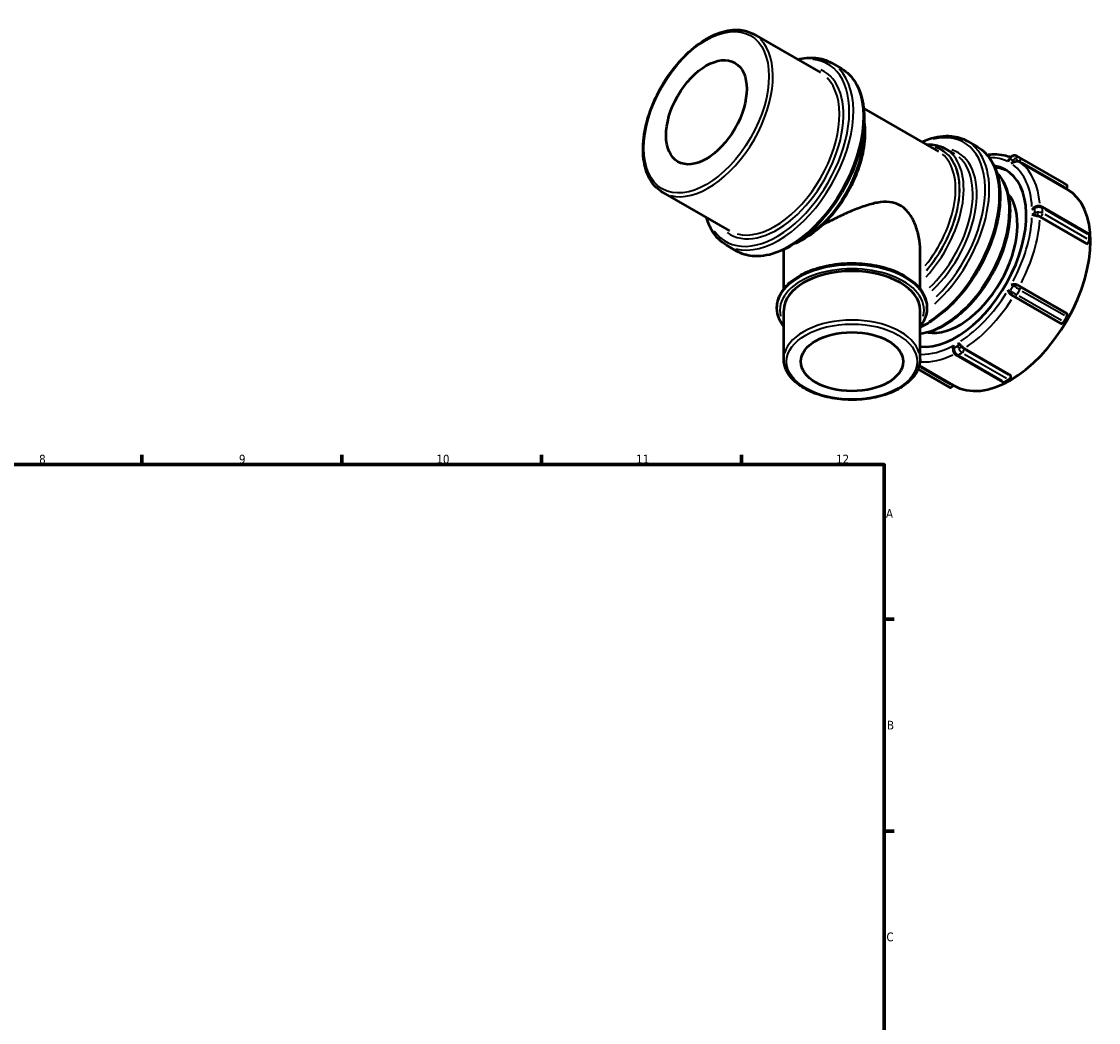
# Model space of a CAD drawing. Header units: millimetres. Extents: x -31 to 903, y 0 to 784.
# Tile 5 of 5: x 518 to 896, y 378 to 729. Entities that reach past the tile are written whole.
import ezdxf

# ---------------------------------------------------------------- set-up
doc = ezdxf.new("R2010")
doc.units = ezdxf.units.MM
for name, color, linetype, lineweight in [('Border (ANSI)', 7, 'Continuous', 70), ('Visible (ANSI)', 7, 'Continuous', 50), ('Visible Narrow (ANSI)', 7, 'Continuous', 35)]:
    doc.layers.add(name, color=color, linetype=linetype, lineweight=lineweight)
doc.styles.add('Note Text (ANSI)', font='tahoma.ttf')

# ---------------------------------------------------------------- blocks, each defined once
blk = doc.blocks.new('Borders Default Border')
at = {"layer": 'Border (ANSI)'}
for p, q in [((560.67, 574), (560.67, 577.45)), ((630.75, 574), (630.75, 577.45)), ((700.83, 574), (700.83, 577.45)), ((770.92, 574), (770.92, 577.45)), ((821, 519.75), (824.45, 519.75)), ((821, 445.5), (824.45, 445.5))]:
    blk.add_line(p, q, dxfattribs=at)
at = {"layer": 'Border (ANSI)', "flags": 128}
blk.add_lwpolyline([(20, 20), (20, 574), (821, 574), (821, 20), (20, 20)], dxfattribs=at)
at = {"layer": 'Border (ANSI)', "attachment_point": 7, "style": 'Note Text (ANSI)'}
for s, insert, char_height in [('8', (524.63, 574.33), 3.05), ('9', (594.7, 574.34), 3.05), ('10', (663.96, 574.34), 3.048), ('11', (734.04, 574.4), 3.048), ('12', (804.13, 574.4), 3.048), ('A', (821.63, 555.35), 3.05), ('B', (821.99, 481.1), 3.05), ('C', (821.8, 406.8), 3.05)]:
    blk.add_mtext(s, dxfattribs=dict(at, insert=insert, char_height=char_height))

msp = doc.modelspace()

# ---------------------------------------------------------------- linework, layer by layer
at = {"layer": 'Visible (ANSI)'}
for p, q in [((775.319, 724.856), (798.654, 711.419)), ((802.513, 714.851), (806.049, 712.815)), ((813.843, 698.864), (840.07, 683.761)), ((842.507, 684.723), (845.689, 682.891)), ((850.172, 687.406), (853.708, 685.37)), ((864.999, 681.294), (864.786, 680.925)), ((867.571, 682.12), (883.976, 672.673)), ((884.885, 670.662), (868.481, 680.109)), ((885.027, 672.063), (883.977, 672.672)), ((743.381, 669.395), (766.716, 655.958)), ((884.885, 670.662), (885.027, 670.907)), ((884.914, 670.711), (885.121, 670.592)), ((873.968, 664.321), (873.808, 664.229)), ((876.38, 664.321), (892.785, 654.874)), ((892.086, 651.357), (875.681, 660.804)), ((892.993, 652.697), (892.993, 654.414)), ((765.685, 650.897), (769.22, 648.861)), ((892.086, 651.357), (892.286, 651.473)), ((785.198, 649.122), (785.795, 648.779)), ((785.795, 635.583), (785.795, 649.17)), ((833.598, 635.583), (833.598, 649.17)), ((868.481, 636.559), (884.885, 627.112)), ((865.734, 633.409), (865.732, 633.41)), ((866.573, 632.925), (882.978, 623.478)), ((783.404, 628.891), (783.404, 629.055)), ((785.795, 610.905), (785.795, 628.074)), ((833.598, 610.905), (833.598, 628.074)), ((835.988, 628.891), (835.988, 629.055)), ((885.027, 627.03), (884.885, 627.112)), ((883.977, 624.055), (885.027, 625.873)), ((845.147, 614.589), (845.147, 614.403)), ((846.355, 612.312), (862.76, 602.865)), ((849.047, 614.672), (865.451, 605.225)), ((833.312, 608.697), (845.168, 601.87)), ((832.895, 607.459), (844.028, 601.049)), ((865.451, 604.994), (865.451, 605.225)), ((845.027, 601.625), (845.168, 601.87)), ((845.144, 601.827), (845.428, 601.664)), ((863.259, 602.914), (864.744, 603.769))]:
    msp.add_line(p, q, dxfattribs=at)
for centre, major_axis, ratio in [((758.643, 697.533), (9.981, 17.332), 0.5780931), ((809.696, 610.088), (17.926, 0), 0.5758617)]:
    msp.add_ellipse(centre, major_axis=major_axis, ratio=ratio, dxfattribs=at)
for centre, major_axis, ratio, start_param, end_param in [((846.183, 647.122), (17.391, 30.2), 0.5780931, 3.389049, 6.4928091), ((847.456, 646.389), (17.391, 30.2), 0.5780931, 0.0364597, 0.2575047), ((847.456, 646.389), (14.322, 24.871), 0.5780931, 3.3443866, 6.0803913), ((865.275, 636.128), (19.847, 34.464), 0.5780931, 3.1415927, 6.2831853), ((884.527, 671.197), (0.499, 0.867), 0.5780931, 4.7104553, 6.2812516), ((892.286, 654.007), (0.499, 0.867), 0.5780931, 5.4958534, 6.2831853), ((892.286, 652.29), (0.499, 0.867), 0.5780931, 3.9250571, 5.4958534), ((809.696, 628.074), (-23.901, 0), 0.5758617, 3.1415927, 6.2831853), ((884.527, 626.164), (0.499, 0.867), 0.5780931, 4.7104553, 6.2812516), ((883.477, 624.345), (-0.499, -0.867), 0.5780931, 0, 1.5688626), ((864.744, 604.586), (0.499, 0.867), 0.5780931, 3.9250571, 5.4958534), ((844.527, 601.915), (-0.499, -0.867), 0.5780931, 0, 1.5688626), ((863.259, 603.731), (-0.499, -0.867), 0.5780931, 0, 0.7834645)]:
    msp.add_ellipse(centre, major_axis=major_axis, ratio=ratio, start_param=start_param, end_param=end_param, dxfattribs=at)
for points, knots in [([(743.381, 669.395), (741.669, 670.381), (740.222, 671.817), (737.966, 675.458), (737.179, 677.688), (736.344, 682.75), (736.321, 685.602), (737.057, 691.599), (737.819, 694.743), (740.041, 700.998), (741.499, 704.107), (744.964, 709.984), (746.969, 712.752), (751.333, 717.676), (753.691, 719.83), (758.539, 723.306), (761.028, 724.626), (765.893, 726.265), (768.27, 726.589), (772.226, 726.204), (773.865, 725.694), (775.319, 724.856)], [3.9250571, 3.9250571, 3.9250571, 3.9250571, 4.2265948, 4.2265948, 4.5398425, 4.5398425, 4.8639498, 4.8639498, 5.1891205, 5.1891205, 5.5134106, 5.5134106, 5.837348, 5.837348, 6.1617195, 6.1617195, 6.4869587, 6.4869587, 6.8105124, 6.8105124, 7.0666498, 7.0666498, 7.0666498, 7.0666498]), ([(790.641, 716.033), (792.824, 716.59), (794.952, 716.783), (798.963, 716.396), (800.845, 715.811), (802.513, 714.851)], [6.55392002, 6.55392002, 6.55392002, 6.55392002, 6.80981179, 6.80981179, 7.06664976, 7.06664976, 7.06664976, 7.06664976]), ([(806.049, 712.815), (808.022, 711.678), (809.688, 710.019), (812.278, 705.807), (813.179, 703.23), (814.123, 697.384), (814.141, 694.096), (813.277, 687.184), (812.393, 683.56), (809.821, 676.352), (808.136, 672.768), (804.135, 665.994), (801.82, 662.805), (796.787, 657.133), (794.069, 654.652), (788.487, 650.653), (785.624, 649.136), (780.035, 647.251), (777.307, 646.878), (772.77, 647.315), (770.888, 647.9), (769.22, 648.861)], [0.7834645, 0.7834645, 0.7834645, 0.7834645, 1.0872942, 1.0872942, 1.4015748, 1.4015748, 1.7251994, 1.7251994, 2.0496711, 2.0496711, 2.3733772, 2.3733772, 2.6967817, 2.6967817, 3.0205646, 3.0205646, 3.3451033, 3.3451033, 3.6682191, 3.6682191, 3.9250571, 3.9250571, 3.9250571, 3.9250571]), ([(813.995, 694.125), (814.35, 691.746), (814.355, 689.132), (813.669, 683.509), (812.938, 680.487), (810.805, 674.476), (809.405, 671.488), (806.077, 665.839), (804.151, 663.179), (799.958, 658.446), (797.692, 656.374), (793.389, 653.289), (791.37, 652.161), (789.374, 651.37)], [1.4129979, 1.4129979, 1.4129979, 1.4129979, 1.7214847, 1.7214847, 2.04687, 2.04687, 2.3713399, 2.3713399, 2.695441, 2.695441, 3.0199932, 3.0199932, 3.2955237, 3.2955237, 3.2955237, 3.2955237]), ([(834.194, 687.145), (834.988, 687.499), (835.781, 687.809), (839.357, 689.015), (842.085, 689.388), (846.622, 688.951), (848.504, 688.366), (850.172, 687.406)], [6.39540992, 6.39540992, 6.39540992, 6.39540992, 6.486696, 6.486696, 6.80981179, 6.80981179, 7.06664976, 7.06664976, 7.06664976, 7.06664976]), ([(853.708, 685.37), (855.681, 684.233), (857.347, 682.574), (859.937, 678.362), (860.838, 675.785), (861.782, 669.939), (861.8, 666.651), (860.936, 659.739), (860.052, 656.115), (857.48, 648.907), (855.795, 645.323), (851.794, 638.549), (849.479, 635.36), (844.446, 629.688), (841.728, 627.207), (837.176, 623.945), (835.384, 622.874), (833.598, 622.019)], [0.7834645, 0.7834645, 0.7834645, 0.7834645, 1.0872942, 1.0872942, 1.4015748, 1.4015748, 1.7251994, 1.7251994, 2.0496711, 2.0496711, 2.3733772, 2.3733772, 2.6967817, 2.6967817, 3.0205646, 3.0205646, 3.2254994, 3.2254994, 3.2254994, 3.2254994]), ([(835.786, 686.228), (836.488, 686.264), (837.176, 686.25), (839.53, 686.02), (841.108, 685.529), (842.507, 684.723)], [6.70834889, 6.70834889, 6.70834889, 6.70834889, 6.81072528, 6.81072528, 7.06664976, 7.06664976, 7.06664976, 7.06664976]), ([(857.035, 682.646), (857.852, 682.749), (858.662, 682.803), (860.681, 682.807), (861.874, 682.69), (863.826, 682.279), (864.607, 682.051), (865.36, 681.762)], [0.37119585, 0.37119585, 0.37119585, 0.37119585, 0.46042428, 0.46042428, 0.59712343, 0.59712343, 0.69231136, 0.69231136, 0.69231136, 0.69231136]), ([(864.535, 680.124), (864.536, 680.126), (864.536, 680.128), (864.568, 680.37), (864.627, 680.595), (864.739, 680.839), (864.761, 680.883), (864.786, 680.925)], [-0.88037149, -0.88037149, -0.88037149, -0.88037149, -0.87959756, -0.87959756, -0.79606772, -0.79606772, -0.77638319, -0.77638319, -0.77638319, -0.77638319]), ([(865.688, 682.027), (865.631, 681.99), (865.575, 681.95), (865.469, 681.864), (865.418, 681.819), (865.321, 681.725), (865.275, 681.675), (865.188, 681.573), (865.146, 681.519), (865.069, 681.409), (865.032, 681.353), (864.999, 681.294)], [2.585984, 2.585984, 2.585984, 2.585984, 2.69710573, 2.69710573, 2.80822746, 2.80822746, 2.91934919, 2.91934919, 3.03047092, 3.03047092, 3.14159265, 3.14159265, 3.14159265, 3.14159265]), ([(866.954, 680.161), (866.945, 680.159), (866.936, 680.156), (866.705, 680.094), (866.473, 680.012), (866.005, 679.796), (865.783, 679.665), (865.589, 679.517), (865.587, 679.516), (865.585, 679.514)], [-0.1642281, -0.1642281, -0.1642281, -0.1642281, -0.16119846, -0.16119846, -0.0824759, -0.0824759, 0, 0, 0.00076416, 0.00076416, 0.00076416, 0.00076416]), ([(867.571, 682.12), (867.451, 682.189), (867.323, 682.243), (867.059, 682.317), (866.924, 682.338), (866.656, 682.348), (866.523, 682.338), (866.266, 682.29), (866.141, 682.252), (865.905, 682.155), (865.793, 682.096), (865.688, 682.027)], [1.5707963, 1.5707963, 1.5707963, 1.5707963, 1.7738339, 1.7738339, 1.9768714, 1.9768714, 2.1799089, 2.1799089, 2.3829465, 2.3829465, 2.585984, 2.585984, 2.585984, 2.585984]), ([(867.785, 680.29), (867.707, 680.291), (867.624, 680.286), (867.342, 680.255), (867.152, 680.213), (866.965, 680.164), (866.959, 680.162), (866.954, 680.161)], [0.625242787, 0.625242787, 0.625242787, 0.625242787, 0.645542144, 0.645542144, 0.689865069, 0.689865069, 0.691242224, 0.691242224, 0.691242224, 0.691242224]), ([(868.481, 680.109), (868.306, 680.209), (868.072, 680.277), (867.838, 680.29), (867.812, 680.29), (867.785, 680.29)], [0, 0, 0, 0, 0.074015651, 0.074015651, 0.083081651, 0.083081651, 0.083081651, 0.083081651]), ([(860.536, 676.213), (861.231, 675.511), (861.853, 674.715), (863.573, 671.935), (864.379, 669.648), (865.232, 664.458), (865.254, 661.535), (864.497, 655.389), (863.715, 652.166), (861.436, 645.756), (859.941, 642.57), (856.389, 636.546), (854.333, 633.709), (849.86, 628.663), (847.443, 626.455), (842.476, 622.894), (839.925, 621.542), (836.131, 620.263), (834.849, 619.963), (833.598, 619.808)], [0.9407109, 0.9407109, 0.9407109, 0.9407109, 1.0854196, 1.0854196, 1.3988598, 1.3988598, 1.7228801, 1.7228801, 2.0479221, 2.0479221, 2.3721047, 2.3721047, 2.6959439, 2.6959439, 3.0202071, 3.0202071, 3.3453175, 3.3453175, 3.5140569, 3.5140569, 3.5140569, 3.5140569]), ([(833.598, 649.17), (833.598, 650.64), (833.459, 652.179), (832.886, 655.243), (832.451, 656.767), (831.285, 659.627), (830.554, 660.962), (828.797, 663.252), (827.77, 664.202), (826.597, 664.877), (825.424, 665.553), (824.153, 665.926), (821.477, 666.19), (820.071, 666.084), (817.176, 665.563), (815.685, 665.148), (812.682, 664.144), (811.171, 663.555), (808.281, 662.338), (806.796, 661.667), (803.794, 660.245), (802.277, 659.494), (800.293, 658.479), (799.791, 658.219), (799.295, 657.96)], [-1.9904841, -1.9904841, -1.9904841, -1.9904841, -1.4928631, -1.4928631, -0.9952421, -0.9952421, -0.497621, -0.497621, 0, 0, 0, 0.497621, 0.497621, 0.9952421, 0.9952421, 1.4928631, 1.4928631, 1.9904841, 1.9904841, 2.4679695, 2.4679695, 2.9454549, 2.9454549, 3.1091128, 3.1091128, 3.1091128, 3.1091128]), ([(872.88, 663.354), (872.881, 663.356), (872.883, 663.358), (873.042, 663.582), (873.229, 663.791), (873.559, 664.069), (873.683, 664.156), (873.808, 664.229)], [-0.88037149, -0.88037149, -0.88037149, -0.88037149, -0.87959756, -0.87959756, -0.79606772, -0.79606772, -0.74815181, -0.74815181, -0.74815181, -0.74815181]), ([(874.085, 661.269), (874.077, 661.271), (874.069, 661.274), (873.849, 661.339), (873.639, 661.407), (873.229, 661.538), (873.042, 661.595), (872.883, 661.637), (872.881, 661.637), (872.88, 661.637)], [-0.1642281, -0.1642281, -0.1642281, -0.1642281, -0.16119846, -0.16119846, -0.0824759, -0.0824759, 0, 0, 0.00076416, 0.00076416, 0.00076416, 0.00076416]), ([(874.813, 664.598), (874.755, 664.591), (874.697, 664.581), (874.582, 664.557), (874.525, 664.544), (874.411, 664.512), (874.355, 664.494), (874.243, 664.453), (874.187, 664.43), (874.077, 664.38), (874.022, 664.352), (873.968, 664.321)], [2.585984, 2.585984, 2.585984, 2.585984, 2.69710573, 2.69710573, 2.80822746, 2.80822746, 2.91934919, 2.91934919, 3.03047092, 3.03047092, 3.14159265, 3.14159265, 3.14159265, 3.14159265]), ([(874.946, 661.073), (874.763, 661.111), (874.577, 661.147), (874.286, 661.214), (874.183, 661.24), (874.085, 661.269)], [0.304604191, 0.304604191, 0.304604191, 0.304604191, 0.366980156, 0.366980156, 0.403675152, 0.403675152, 0.403675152, 0.403675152]), ([(876.38, 664.321), (876.282, 664.377), (876.181, 664.424), (875.977, 664.501), (875.873, 664.532), (875.663, 664.58), (875.558, 664.598), (875.345, 664.619), (875.239, 664.624), (875.025, 664.621), (874.919, 664.613), (874.813, 664.598)], [1.5707963, 1.5707963, 1.5707963, 1.5707963, 1.7738339, 1.7738339, 1.9768714, 1.9768714, 2.1799089, 2.1799089, 2.3829465, 2.3829465, 2.585984, 2.585984, 2.585984, 2.585984]), ([(875.681, 660.804), (875.507, 660.905), (875.261, 660.999), (875.005, 661.06), (874.976, 661.067), (874.946, 661.073)], [0, 0, 0, 0, 0.074015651, 0.074015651, 0.083081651, 0.083081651, 0.083081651, 0.083081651]), ([(765.685, 650.897), (763.711, 652.033), (762.045, 653.693), (759.896, 657.186), (759.204, 658.802), (758.703, 660.572)], [3.92505711, 3.92505711, 3.92505711, 3.92505711, 4.22888684, 4.22888684, 4.43778685, 4.43778685, 4.43778685, 4.43778685]), ([(783.404, 629.055), (783.404, 630.672), (783.829, 632.285), (785.476, 635.377), (786.73, 636.849), (789.971, 639.525), (791.988, 640.715), (796.554, 642.659), (799.104, 643.41), (804.466, 644.401), (807.276, 644.641), (812.881, 644.593), (815.674, 644.306), (820.974, 643.227), (823.48, 642.436), (827.957, 640.414), (829.926, 639.183), (833.106, 636.384), (834.322, 634.816), (835.677, 631.824), (835.988, 630.44), (835.988, 629.055)], [2.3561945, 2.3561945, 2.3561945, 2.3561945, 2.6538428, 2.6538428, 2.9652976, 2.9652976, 3.2902287, 3.2902287, 3.6165845, 3.6165845, 3.9418466, 3.9418466, 4.2666627, 4.2666627, 4.5920096, 4.5920096, 4.9184354, 4.9184354, 5.2427739, 5.2427739, 5.4977871, 5.4977871, 5.4977871, 5.4977871]), ([(865.062, 633.98), (865.057, 633.987), (865.052, 633.994), (864.914, 634.183), (864.804, 634.387), (864.627, 634.826), (864.568, 635.048), (864.536, 635.254), (864.536, 635.256), (864.535, 635.258)], [-0.1642281, -0.1642281, -0.1642281, -0.1642281, -0.16119846, -0.16119846, -0.0824759, -0.0824759, 0, 0, 0.00076416, 0.00076416, 0.00076416, 0.00076416]), ([(865.585, 637.076), (865.587, 637.077), (865.589, 637.078), (865.783, 637.153), (866.005, 637.212), (866.473, 637.278), (866.705, 637.284), (866.936, 637.259), (866.945, 637.258), (866.954, 637.257)], [-0.88037149, -0.88037149, -0.88037149, -0.88037149, -0.87959756, -0.87959756, -0.79606772, -0.79606772, -0.71633918, -0.71633918, -0.71327082, -0.71327082, -0.71327082, -0.71327082]), ([(866.954, 637.257), (867.11, 637.238), (867.274, 637.195), (867.562, 637.08), (867.676, 637.023), (867.785, 636.96)], [0.48523314, 0.48523314, 0.48523314, 0.48523314, 0.510400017, 0.510400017, 0.528222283, 0.528222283, 0.528222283, 0.528222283]), ([(867.785, 636.96), (867.812, 636.944), (867.838, 636.929), (868.072, 636.794), (868.306, 636.659), (868.481, 636.559)], [-0.083081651, -0.083081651, -0.083081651, -0.083081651, -0.074015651, -0.074015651, 0, 0, 0, 0]), ([(865.732, 633.41), (865.655, 633.455), (865.576, 633.505), (865.326, 633.685), (865.183, 633.822), (865.069, 633.971), (865.066, 633.976), (865.062, 633.98)], [0.625474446, 0.625474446, 0.625474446, 0.625474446, 0.645542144, 0.645542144, 0.689865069, 0.689865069, 0.691242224, 0.691242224, 0.691242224, 0.691242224]), ([(866.573, 632.925), (866.496, 632.97), (866.409, 633.02), (866.23, 633.123), (866.136, 633.177), (865.952, 633.284), (865.859, 633.337), (865.76, 633.395), (865.747, 633.402), (865.734, 633.409)], [0, 0, 0, 0, 0.03261805, 0.03261805, 0.06460317, 0.06460317, 0.09657089, 0.09657089, 0.10126823, 0.10126823, 0.10126823, 0.10126823]), ([(785.795, 622.362), (785.192, 623.143), (784.693, 623.961), (783.715, 626.122), (783.404, 627.505), (783.404, 628.891)], [8.22097972, 8.22097972, 8.22097972, 8.22097972, 8.38436651, 8.38436651, 8.6393798, 8.6393798, 8.6393798, 8.6393798]), ([(835.988, 628.891), (835.988, 627.274), (835.563, 625.661), (834.432, 623.537), (834.043, 622.94), (833.598, 622.362)], [5.49778714, 5.49778714, 5.49778714, 5.49778714, 5.79543547, 5.79543547, 5.91618723, 5.91618723, 5.91618723, 5.91618723]), ([(845.147, 614.589), (845.147, 614.733), (845.161, 614.883), (845.237, 615.307), (845.324, 615.573), (845.438, 615.823), (845.439, 615.825), (845.44, 615.828)], [-0.12947233, -0.12947233, -0.12947233, -0.12947233, -0.0824759, -0.0824759, 0, 0, 0.00076416, 0.00076416, 0.00076416, 0.00076416]), ([(846.925, 616.683), (846.926, 616.682), (846.927, 616.681), (847.043, 616.562), (847.186, 616.429), (847.503, 616.139), (847.667, 615.99), (847.833, 615.832), (847.839, 615.827), (847.845, 615.821)], [-0.88037149, -0.88037149, -0.88037149, -0.88037149, -0.87959756, -0.87959756, -0.79606772, -0.79606772, -0.71633918, -0.71633918, -0.71327082, -0.71327082, -0.71327082, -0.71327082]), ([(847.845, 615.821), (847.957, 615.714), (848.073, 615.59), (848.281, 615.359), (848.364, 615.265), (848.446, 615.173)], [0.48523314, 0.48523314, 0.48523314, 0.48523314, 0.510400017, 0.510400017, 0.528222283, 0.528222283, 0.528222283, 0.528222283]), ([(845.147, 614.403), (845.147, 614.341), (845.15, 614.279), (845.161, 614.158), (845.17, 614.099), (845.19, 613.981), (845.203, 613.923), (845.232, 613.808), (845.249, 613.752), (845.286, 613.64), (845.306, 613.585), (845.329, 613.531)], [3.14159265, 3.14159265, 3.14159265, 3.14159265, 3.25271438, 3.25271438, 3.36383611, 3.36383611, 3.47495784, 3.47495784, 3.58607957, 3.58607957, 3.6972013, 3.6972013, 3.6972013, 3.6972013]), ([(845.329, 613.531), (845.369, 613.432), (845.416, 613.336), (845.52, 613.149), (845.577, 613.059), (845.702, 612.885), (845.77, 612.802), (845.917, 612.645), (845.996, 612.571), (846.166, 612.432), (846.257, 612.369), (846.355, 612.312)], [3.6972013, 3.6972013, 3.6972013, 3.6972013, 3.9002388, 3.9002388, 4.1032764, 4.1032764, 4.3063139, 4.3063139, 4.5093514, 4.5093514, 4.712389, 4.712389, 4.712389, 4.712389]), ([(848.446, 615.173), (848.466, 615.15), (848.486, 615.129), (848.667, 614.938), (848.872, 614.772), (849.047, 614.672)], [-0.083081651, -0.083081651, -0.083081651, -0.083081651, -0.074015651, -0.074015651, 0, 0, 0, 0]), ([(833.598, 610.905), (833.598, 609.434), (833.214, 607.968), (831.726, 605.154), (830.591, 603.815), (827.656, 601.375), (825.824, 600.289), (821.677, 598.513), (819.359, 597.826), (814.485, 596.92), (811.931, 596.698), (806.836, 596.738), (804.296, 596.998), (799.475, 597.976), (797.195, 598.694), (793.118, 600.534), (791.323, 601.656), (788.423, 604.209), (787.313, 605.641), (786.078, 608.376), (785.795, 609.639), (785.795, 610.905)], [5.4977871, 5.4977871, 5.4977871, 5.4977871, 5.7934213, 5.7934213, 6.1038424, 6.1038424, 6.4291688, 6.4291688, 6.7561771, 6.7561771, 7.0819865, 7.0819865, 7.4072986, 7.4072986, 7.7331919, 7.7331919, 8.060267, 8.060267, 8.3849895, 8.3849895, 8.6393798, 8.6393798, 8.6393798, 8.6393798])]:
    msp.add_open_spline(points, degree=3, knots=knots, dxfattribs=at)
msp.add_open_spline([(785.844, 649.419), (785.811, 649.33), (785.795, 649.247), (785.795, 649.17)], degree=3, dxfattribs=at)
at = {"layer": 'Visible Narrow (ANSI)'}
for p, q in [((864.567, 680.178), (865.127, 681.148)), ((865.21, 681.171), (866.155, 680.623)), ((866.177, 680.538), (865.617, 679.568)), ((868.569, 681.54), (867.624, 682.089)), ((868.392, 681.647), (883.157, 673.145)), ((884.207, 672.535), (869.442, 681.038)), ((869.442, 679.881), (884.207, 671.379)), ((872.924, 663.38), (873.716, 663.836)), ((873.716, 662.119), (872.924, 661.663)), ((873.76, 663.775), (873.76, 662.23)), ((876.588, 662.23), (876.588, 663.775)), ((877.409, 663.389), (892.173, 654.887)), ((892.173, 653.17), (877.409, 661.672)), ((876.701, 660.447), (891.466, 651.945)), ((865.127, 634.914), (864.567, 635.239)), ((866.155, 636.624), (865.21, 634.987)), ((865.617, 637.058), (866.177, 636.733)), ((867.624, 633.593), (868.569, 635.229)), ((884.207, 627.502), (869.442, 636.004)), ((869.442, 634.848), (884.207, 626.346)), ((883.157, 624.527), (868.392, 633.029)), ((845.44, 614.861), (845.44, 615.777)), ((846.925, 616.632), (846.925, 615.716)), ((846.851, 615.623), (845.515, 614.853)), ((846.929, 612.403), (848.265, 613.173)), ((849.16, 612.743), (863.924, 604.241)), ((864.631, 605.466), (849.867, 613.968)), ((862.439, 603.386), (847.675, 611.888)), ((844.437, 601.964), (833.824, 608.076))]:
    msp.add_line(p, q, dxfattribs=at)
for centre, major_axis, ratio in [((758.643, 697.533), (15.47, 26.864), 0.5780931), ((809.696, 610.088), (22.901, 0), 0.5758617)]:
    msp.add_ellipse(centre, major_axis=major_axis, ratio=ratio, dxfattribs=at)
for centre, major_axis, ratio, start_param, end_param in [((759.35, 697.126), (-15.969, -27.731), 0.5780931, 0.1570796, 2.984513), ((783.392, 683.281), (17.915, 31.11), 0.5780931, 2.8752683, 6.5495097), ((783.392, 683.281), (-16.468, -28.597), 0.5780931, 6.2181369, 9.4898264), ((784.099, 682.874), (-18.414, -31.977), 0.5780931, 0.1570796, 2.984513), ((787.634, 680.838), (18.414, 31.977), 0.5780931, 3.2986723, 6.1261057), ((782.685, 683.688), (15.969, 27.731), 0.5780931, 3.2986723, 6.1261057), ((792.231, 678.191), (-15.345, -26.647), 0.5780931, 0.7960207, 2.345572), ((831.051, 655.836), (17.915, 31.11), 0.5780931, 4.2598063, 6.7872034), ((827.162, 658.076), (15.345, 26.647), 0.5780931, 4.328435, 6.1803037), ((826.454, 658.483), (14.821, 25.738), 0.5780931, 4.3856764, 6.4298533), ((826.454, 658.483), (14.846, 25.781), 0.5780931, 4.3854109, 6.4357498), ((835.293, 653.393), (18.414, 31.977), 0.5780931, 3.9811784, 6.162027), ((831.051, 655.836), (15.844, 27.514), 0.5780931, 4.2341831, 6.4137822), ((831.758, 655.429), (18.414, 31.977), 0.5780931, 4.1963244, 6.1733505), ((825.747, 658.89), (14.322, 24.871), 0.5780931, 4.4202884, 6.1851381), ((830.344, 656.243), (15.345, 26.647), 0.5780931, 4.2308716, 6.1751688), ((846.183, 647.122), (18.848, 32.731), 0.5780931, 0.041105, 0.3153402), ((865.865, 680.794), (-0.866, 0.5), 0.0015778, 0.0308196, 0.5855712), ((866.572, 680.387), (1.004, 1.73), 0.8159693, 1.0456975, 1.5457453), ((866.235, 681.19), (-0.547, 0.837), 0.3035808, 5.7677462, 6.2560569), ((866.572, 680.387), (1.004, 1.73), 0.8159693, 0.0534888, 0.9671577), ((866.915, 680.185), (0.866, -0.5), 0.0015778, 3.8079892, 4.7080962), ((867.622, 679.778), (-1.004, -1.73), 0.8159693, 4.1872902, 4.6873379), ((867.285, 680.581), (0.547, -0.837), 0.3035808, 1.1067686, 2.5204853), ((867.622, 679.778), (1.004, 1.73), 0.8159693, 0.0534888, 0.9671577), ((868.122, 679.488), (0.502, 0.865), 0.8159693, 0.0534888, 0.9671577), ((868.122, 680.644), (0.499, 0.867), 0.5780931, 4.7889951, 6.2027118), ((846.183, 647.122), (18.848, 32.731), 0.5780931, 5.5601464, 6.2169586), ((847.597, 646.308), (19.847, 34.464), 0.5780931, 5.5942718, 6.1962397), ((793.645, 677.377), (14.322, 24.871), 0.5780931, 4.5018835, 4.9228945), ((841.657, 649.728), (16.368, 28.424), 0.5780931, 3.6973639, 5.9872538), ((874.467, 663.454), (-0.499, 0.867), 0.5780931, 0.0393666, 0.7479653), ((874.467, 661.737), (0.499, -0.867), 0.5780931, 3.9789305, 4.8790375), ((875.174, 663.047), (2, 0), 0.5758617, 1.8283663, 2.3284141), ((875.174, 661.33), (-2, 0), 0.5758617, 4.9699589, 5.4700067), ((874.946, 663.607), (-0.134, 0.991), 0.1862148, 0.0472271, 0.8973157), ((874.946, 661.891), (0.134, -0.991), 0.1862148, 4.1646753, 5.578392), ((875.174, 663.047), (2, 0), 0.5758617, 0.8361575, 1.7498265), ((875.174, 661.33), (-2, 0), 0.5758617, 3.9777502, 4.8914191), ((875.174, 660.512), (1, 0), 0.5758617, 0.8361575, 1.7498265), ((875.881, 661.737), (0.499, 0.867), 0.5780931, 4.0035969, 5.4173136), ((875.881, 663.454), (0.499, 0.867), 0.5780931, 5.53522, 6.2438187), ((846.183, 647.122), (-18.848, -32.731), 0.5780931, 1.6331556, 2.2899678), ((847.597, 646.308), (19.847, 34.464), 0.5780931, 4.7961375, 5.4101712), ((809.696, 628.074), (-25.292, 0), 0.5758617, 2.9988877, 6.4258903), ((809.696, 629.055), (-26.292, 0), 0.5758617, 3.2986723, 6.1261057), ((809.696, 628.891), (26.292, 0), 0.5758617, 0.1570796, 2.984513), ((865.865, 634.489), (-0.502, -0.865), 0.8159693, 4.7651243, 5.6652313), ((866.572, 634.082), (-1.732, 1), 0.0015778, 0.6441711, 1.1442189), ((866.915, 636.308), (-0.502, -0.865), 0.8159693, 3.7650054, 4.6651124), ((867.622, 635.901), (1.732, -1), 0.0015778, 3.7857637, 4.2858115), ((867.285, 636.094), (0.501, 0.866), 0.3883095, 0.080252, 1.4939687), ((867.622, 635.901), (1.732, -1), 0.0015778, 4.3643514, 5.2780203), ((868.122, 636.767), (-0.866, 0.5), 0.0015778, 1.2227587, 2.1364276), ((868.122, 635.61), (0.499, 0.867), 0.5780931, 4.7889951, 6.2027118), ((846.183, 647.122), (-18.848, -32.731), 0.5780931, 0.8477574, 1.5045696), ((847.597, 646.308), (19.847, 34.464), 0.5780931, 4.0107387, 4.6247607), ((866.235, 634.275), (-0.501, -0.866), 0.3883095, 4.7925554, 6.2047311), ((866.572, 634.082), (-1.732, 1), 0.0015778, 1.2227587, 2.1364277), ((867.072, 633.792), (-0.499, -0.867), 0.5780931, 0.0784431, 1.4904195), ((809.696, 610.905), (23.901, 0), 0.5758617, 0.1570796, 2.984513), ((847.632, 615.258), (-1, 0), 0.5758617, 4.5476742, 5.4477812), ((847.597, 646.308), (-19.847, -34.464), 0.5780931, 0.2835286, 0.6954791), ((846.183, 647.122), (-18.848, -32.731), 0.5780931, 0.3159289, 0.7325172), ((846.147, 614.403), (-1, 0), 0.5758617, 5.5370571, 6.2439154), ((846.254, 613.91), (-0.925, -0.379), 0.184319, 5.3882839, 6.2360852), ((846.855, 613.996), (-0.998, 1.733), 0.5780931, 0.8151123, 1.3151601), ((846.855, 613.996), (-0.998, 1.733), 0.5780931, 1.3936999, 2.3073688), ((846.855, 613.178), (-0.499, -0.867), 0.5780931, 0.0391732, 0.7442912), ((848.339, 614.851), (0.998, -1.733), 0.5780931, 3.956705, 4.4567527), ((848.339, 614.851), (0.998, -1.733), 0.5780931, 4.5352926, 5.4489615), ((847.739, 614.766), (-0.925, -0.379), 0.184319, 3.8489273, 5.262644), ((848.339, 614.033), (0.499, 0.867), 0.5780931, 4.0035969, 5.4173136), ((849.047, 615.258), (-0.499, 0.867), 0.5780931, 1.3936999, 2.3073688)]:
    msp.add_ellipse(centre, major_axis=major_axis, ratio=ratio, start_param=start_param, end_param=end_param, dxfattribs=at)

# ---------------------------------------------------------------- block references
msp.add_blockref('Borders Default Border', (0, 0))

doc.saveas('drawing.dxf')
